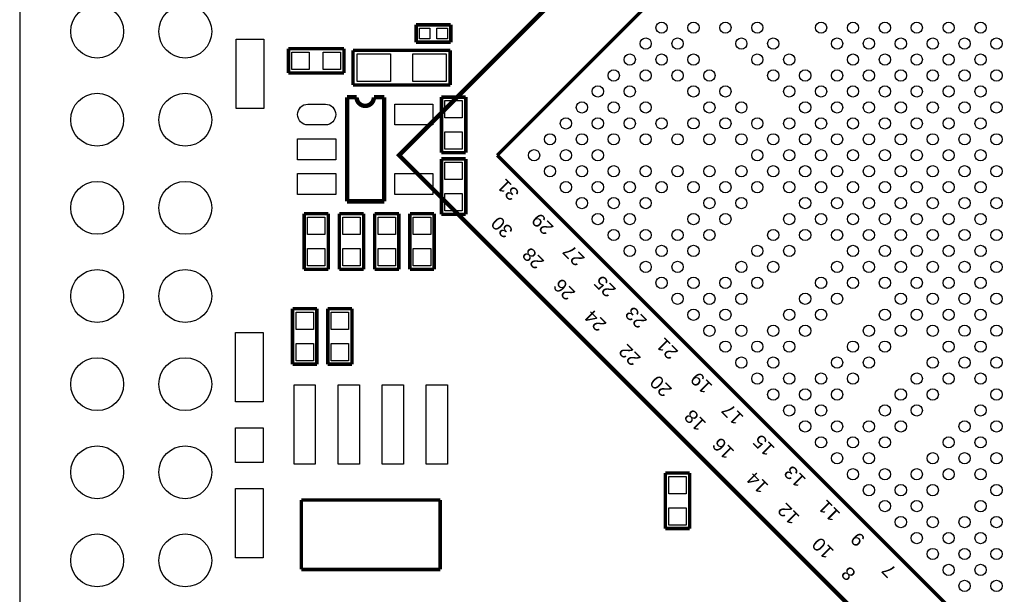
# Model space of a CAD drawing. Extents: x 0 to 59, y 0 to 85.
# Tile 3 of 8: x 0 to 28.4, y 35 to 51.6. Entities that reach past the tile are written whole.
import ezdxf

# ---------------------------------------------------------------- set-up
doc = ezdxf.new("R2010")
doc.units = 0
for name, color, linetype in [('BG_OUTLINE', 2, 'CONTINUOUS'), ('PG_SILKSCREEN_TOP', 3, 'CONTINUOUS'), ('PIN_TOP', 4, 'CONTINUOUS')]:
    doc.layers.add(name, color=color, linetype=linetype)

msp = doc.modelspace()

# ---------------------------------------------------------------- linework, layer by layer
at = {"layer": 'BG_OUTLINE'}
msp.add_lwpolyline([(3.005023, 0), (53.054402, 0, 0.404077), (56.00192, 2.947492), (56.00192, 82.002986, 0.414126), (53.00312, 85.001684), (3.03342, 85.001684, 0.419609), (0, 81.968391), (0, 3.004998, 0.414196)], format="xyb", close=True, dxfattribs=at)
at = {"layer": 'PG_SILKSCREEN_TOP', "const_width": 0.127}
msp.add_lwpolyline([(28.164206, 30.435296), (10.935614, 47.663989), (28.613303, 65.341703), (46.290916, 47.663989), (29.062299, 30.435296)], close=True, dxfattribs=at)
at = {"layer": 'PG_SILKSCREEN_TOP'}
for points, const_width in [([(13.764006, 47.663989), (28.613405, 62.513388)], 0.100101), ([(11.425606, 51.422833), (12.425604, 51.422833)], 0.1), ([(11.425606, 50.922809), (11.425606, 51.422833)], 0.1), ([(12.425604, 51.422833), (12.425604, 50.922809)], 0.1), ([(12.425604, 50.922809), (11.425606, 50.922809)], 0.1), ([(7.747406, 50.735408), (9.347403, 50.735408)], 0.1), ([(7.747406, 50.035409), (7.747406, 50.735408)], 0.1), ([(9.347403, 50.735408), (9.347403, 50.035409)], 0.1), ([(9.608414, 49.689995), (9.608414, 50.689993)], 0.1), ([(9.608414, 50.689993), (12.408433, 50.689993)], 0.1), ([(12.408433, 50.689993), (12.408433, 49.689995)], 0.1), ([(9.347403, 50.035409), (7.747406, 50.035409)], 0.1), ([(12.408433, 49.689995), (9.608414, 49.689995)], 0.1), ([(9.438005, 46.336991), (9.438005, 49.336985)], 0.127), ([(9.438005, 49.336985), (9.709404, 49.336985)], 0.127), ([(10.209403, 49.336985), (10.506202, 49.336985)], 0.127), ([(10.506202, 49.336985), (10.506202, 46.336991)], 0.127), ([(12.156999, 47.738995), (12.156999, 49.338992)], 0.1), ([(12.156999, 49.338992), (12.856997, 49.338992)], 0.1), ([(12.856997, 49.338992), (12.856997, 47.738995)], 0.1), ([(12.856997, 47.738995), (12.156999, 47.738995)], 0.1), ([(28.259811, 33.168184), (13.764006, 47.663989)], 0.100101), ([(12.156999, 45.960995), (12.156999, 47.560992)], 0.1), ([(12.156999, 47.560992), (12.856997, 47.560992)], 0.1), ([(12.856997, 47.560992), (12.856997, 45.960995)], 0.1), ([(10.506202, 46.336991), (9.438005, 46.336991)], 0.127), ([(8.197393, 44.378423), (8.197393, 45.97842)], 0.1), ([(8.197393, 45.97842), (8.897391, 45.97842)], 0.1), ([(8.897391, 45.97842), (8.897391, 44.378423)], 0.1), ([(9.213418, 44.378423), (9.213418, 45.97842)], 0.1), ([(9.213418, 45.97842), (9.913417, 45.97842)], 0.1), ([(9.913417, 45.97842), (9.913417, 44.378423)], 0.1), ([(10.229418, 44.378423), (10.229418, 45.97842)], 0.1), ([(10.229418, 45.97842), (10.929417, 45.97842)], 0.1), ([(10.929417, 45.97842), (10.929417, 44.378423)], 0.1), ([(11.245418, 44.378423), (11.245418, 45.97842)], 0.1), ([(11.245418, 45.97842), (11.945417, 45.97842)], 0.1), ([(11.945417, 45.97842), (11.945417, 44.378423)], 0.1), ([(12.856997, 45.960995), (12.156999, 45.960995)], 0.1), ([(8.897391, 44.378423), (8.197393, 44.378423)], 0.1), ([(9.913417, 44.378423), (9.213418, 44.378423)], 0.1), ([(10.929417, 44.378423), (10.229418, 44.378423)], 0.1), ([(11.945417, 44.378423), (11.245418, 44.378423)], 0.1), ([(7.864399, 41.642995), (7.864399, 43.242992)], 0.1), ([(7.864399, 43.242992), (8.564397, 43.242992)], 0.1), ([(8.564397, 43.242992), (8.564397, 41.642995)], 0.1), ([(8.880399, 41.642995), (8.880399, 43.242992)], 0.1), ([(8.880399, 43.242992), (9.580397, 43.242992)], 0.1), ([(9.580397, 43.242992), (9.580397, 41.642995)], 0.1), ([(8.564397, 41.642995), (7.864399, 41.642995)], 0.1), ([(9.580397, 41.642995), (8.880399, 41.642995)], 0.1), ([(18.611418, 36.907191), (18.611418, 38.507187)], 0.1), ([(18.611418, 38.507187), (19.311417, 38.507187)], 0.1), ([(19.311417, 38.507187), (19.311417, 36.907191)], 0.1), ([(8.119415, 37.727992), (12.119407, 37.727992)], 0.1), ([(8.119415, 35.727996), (8.119415, 37.727992)], 0.1), ([(12.119407, 37.727992), (12.119407, 35.727996)], 0.1), ([(19.311417, 36.907191), (18.611418, 36.907191)], 0.1), ([(12.119407, 35.727996), (8.119415, 35.727996)], 0.1)]:
    msp.add_lwpolyline(points, dxfattribs=dict(at, const_width=const_width))
at = {"layer": 'PG_SILKSCREEN_TOP', "const_width": 0.127}
msp.add_lwpolyline([(9.709404, 49.336985, 0.999967), (10.209403, 49.336985)], format="xyb", dxfattribs=at)
at = {"layer": 'PIN_TOP'}
for points in [[(11.519205, 51.020421), (11.519205, 51.325221), (11.824005, 51.325221), (11.824005, 51.020421)], [(12.027205, 51.020421), (12.027205, 51.325221), (12.332005, 51.325221), (12.332005, 51.020421)], [(7.035216, 49.011992), (6.235217, 49.011992), (6.235217, 51.011988), (7.035216, 51.011988)], [(7.847381, 50.135409), (7.847381, 50.635408), (8.34738, 50.635408), (8.34738, 50.135409)], [(8.747404, 50.135409), (8.747404, 50.635408), (9.247403, 50.635408), (9.247403, 50.135409)], [(10.688409, 50.589993), (10.688409, 49.789994), (9.728416, 49.789994), (9.728416, 50.589993)], [(12.288406, 50.589993), (12.288406, 49.789994), (11.328413, 49.789994), (11.328413, 50.589993)], [(10.809402, 48.536987), (10.809402, 49.136986), (11.9094, 49.136986), (11.9094, 48.536987)], [(12.257011, 49.239005), (12.75701, 49.239005), (12.75701, 48.739006), (12.257011, 48.739006)], [(12.257011, 48.338981), (12.75701, 48.338981), (12.75701, 47.838982), (12.257011, 47.838982)], [(8.009407, 47.536989), (8.009407, 48.136988), (9.109405, 48.136988), (9.109405, 47.536989)], [(12.75701, 46.961006), (12.257011, 46.961006), (12.257011, 47.461005), (12.75701, 47.461005)], [(8.009407, 46.536991), (8.009407, 47.13699), (9.109405, 47.13699), (9.109405, 46.536991)], [(10.809402, 46.536991), (10.809402, 47.13699), (11.9094, 47.13699), (11.9094, 46.536991)], [(12.75701, 46.060982), (12.257011, 46.060982), (12.257011, 46.560981), (12.75701, 46.560981)], [(8.297405, 45.878432), (8.797404, 45.878432), (8.797404, 45.378434), (8.297405, 45.378434)], [(9.313405, 45.878432), (9.813404, 45.878432), (9.813404, 45.378434), (9.313405, 45.378434)], [(10.329405, 45.878432), (10.829404, 45.878432), (10.829404, 45.378434), (10.329405, 45.378434)], [(11.345405, 45.878432), (11.845404, 45.878432), (11.845404, 45.378434), (11.345405, 45.378434)], [(8.297405, 44.978409), (8.797404, 44.978409), (8.797404, 44.47841), (8.297405, 44.47841)], [(9.313405, 44.978409), (9.813404, 44.978409), (9.813404, 44.47841), (9.313405, 44.47841)], [(10.329405, 44.978409), (10.829404, 44.978409), (10.829404, 44.47841), (10.329405, 44.47841)], [(11.345405, 44.978409), (11.845404, 44.978409), (11.845404, 44.47841), (11.345405, 44.47841)], [(8.46441, 42.643006), (7.964411, 42.643006), (7.964411, 43.143005), (8.46441, 43.143005)], [(9.48041, 42.643006), (8.980411, 42.643006), (8.980411, 43.143005), (9.48041, 43.143005)], [(7.017004, 40.561031), (6.217006, 40.561031), (6.217006, 42.561027), (7.017004, 42.561027)], [(8.46441, 41.742982), (7.964411, 41.742982), (7.964411, 42.242981), (8.46441, 42.242981)], [(9.48041, 41.742982), (8.980411, 41.742982), (8.980411, 42.242981), (9.48041, 42.242981)], [(7.909611, 38.759994), (7.909611, 41.045994), (8.519211, 41.045994), (8.519211, 38.759994)], [(9.179611, 38.759994), (9.179611, 41.045994), (9.789211, 41.045994), (9.789211, 38.759994)], [(10.449611, 38.759994), (10.449611, 41.045994), (11.059211, 41.045994), (11.059211, 38.759994)], [(11.719611, 38.759994), (11.719611, 41.045994), (12.329211, 41.045994), (12.329211, 38.759994)], [(7.017004, 38.811022), (6.217006, 38.811022), (6.217006, 39.81102), (7.017004, 39.81102)], [(19.21143, 37.907201), (18.711431, 37.907201), (18.711431, 38.4072), (19.21143, 38.4072)], [(7.017004, 36.061015), (6.217006, 36.061015), (6.217006, 38.061011), (7.017004, 38.061011)], [(19.21143, 37.007178), (18.711431, 37.007178), (18.711431, 37.507177), (19.21143, 37.507177)]]:
    msp.add_lwpolyline(points, close=True, dxfattribs=at)
msp.add_lwpolyline([(8.809418, 48.536987), (8.309419, 48.536987, -1), (8.309419, 49.136986), (8.809418, 49.136986, -1)], format="xyb", close=True, dxfattribs=at)
for centre, radius in [((2.231415, 51.22799), 0.762), ((4.771415, 51.22799), 0.762), ((18.501843, 51.34102), 0.162496), ((19.421018, 51.341096), 0.162496), ((20.340244, 51.341071), 0.162496), ((21.259495, 51.341096), 0.162496), ((23.097922, 51.34102), 0.162496), ((24.017275, 51.340868), 0.162496), ((24.936526, 51.340868), 0.162496), ((25.855778, 51.340893), 0.162496), ((26.775004, 51.340868), 0.162496), ((27.69423, 51.340893), 0.162496), ((18.042255, 50.881407), 0.162496), ((18.961379, 50.881483), 0.162496), ((20.799857, 50.881483), 0.162496), ((21.719108, 50.881483), 0.162496), ((23.557662, 50.881255), 0.162496), ((24.476913, 50.881229), 0.162496), ((25.396139, 50.881255), 0.162496), ((26.315391, 50.881255), 0.162496), ((27.234617, 50.881255), 0.162496), ((28.153868, 50.881255), 0.162496), ((17.582617, 50.421769), 0.162496), ((18.501792, 50.42187), 0.162496), ((19.421018, 50.421845), 0.162496), ((21.259495, 50.421845), 0.162496), ((22.178747, 50.421845), 0.162496), ((24.0173, 50.421616), 0.162496), ((24.936501, 50.421616), 0.162496), ((25.855778, 50.421616), 0.162496), ((26.775004, 50.421642), 0.162496), ((27.69423, 50.421616), 0.162496), ((17.122851, 49.962029), 0.162496), ((18.042153, 49.962232), 0.162496), ((18.961405, 49.962232), 0.162496), ((19.880631, 49.962232), 0.162496), ((21.719108, 49.962206), 0.162496), ((22.638487, 49.962079), 0.162496), ((23.557662, 49.962003), 0.162496), ((24.476913, 49.962029), 0.162496), ((25.396139, 49.962003), 0.162496), ((26.315365, 49.962029), 0.162496), ((27.234642, 49.962029), 0.162496), ((28.153766, 49.962079), 0.162496), ((16.663238, 49.50239), 0.162496), ((17.582388, 49.502492), 0.162496), ((19.421018, 49.502619), 0.162496), ((20.340244, 49.502619), 0.162496), ((22.178874, 49.502466), 0.162496), ((23.098125, 49.502466), 0.162496), ((24.017275, 49.50239), 0.162496), ((24.936526, 49.50239), 0.162496), ((25.855752, 49.50239), 0.162496), ((26.775004, 49.50239), 0.162496), ((27.694179, 49.502492), 0.162496), ((2.231415, 48.68799), 0.762), ((4.771415, 48.68799), 0.762), ((16.2036, 49.042752), 0.162496), ((17.122775, 49.042853), 0.162496), ((18.042026, 49.042853), 0.162496), ((19.880656, 49.043006), 0.162496), ((20.799882, 49.04298), 0.162496), ((22.638487, 49.042828), 0.162496), ((23.557738, 49.042853), 0.162496), ((24.476913, 49.042752), 0.162496), ((25.396139, 49.042777), 0.162496), ((26.315365, 49.042752), 0.162496), ((27.23454, 49.042853), 0.162496), ((28.153792, 49.042853), 0.162496), ((15.743987, 48.583164), 0.162496), ((16.663137, 48.583215), 0.162496), ((17.582388, 48.583215), 0.162496), ((18.501639, 48.58324), 0.162496), ((19.421018, 48.583367), 0.162496), ((20.340269, 48.583367), 0.162496), ((21.259622, 48.583215), 0.162496), ((22.178899, 48.583215), 0.162496), ((23.0981, 48.583215), 0.162496), ((24.017351, 48.583215), 0.162496), ((24.936501, 48.583164), 0.162496), ((25.855778, 48.583164), 0.162496), ((26.774902, 48.583215), 0.162496), ((27.694179, 48.583215), 0.162496), ((15.284374, 48.123526), 0.162496), ((16.203524, 48.123627), 0.162496), ((17.122775, 48.123602), 0.162496), ((18.042001, 48.123627), 0.162496), ((18.961252, 48.123627), 0.162496), ((19.880656, 48.123754), 0.162496), ((20.800035, 48.123627), 0.162496), ((21.719261, 48.123602), 0.162496), ((22.638487, 48.123627), 0.162496), ((23.557738, 48.123602), 0.162496), ((24.476964, 48.123627), 0.162496), ((25.396139, 48.123526), 0.162496), ((26.315314, 48.123627), 0.162496), ((27.23454, 48.123602), 0.162496), ((28.153766, 48.123627), 0.162496), ((14.824837, 47.663989), 0.162496), ((15.743911, 47.663989), 0.162496), ((16.663162, 47.663989), 0.162496), ((21.259648, 47.663989), 0.162496), ((22.178874, 47.663989), 0.162496), ((23.098125, 47.663989), 0.162496), ((24.017351, 47.663989), 0.162496), ((24.936602, 47.663989), 0.162496), ((25.855676, 47.663989), 0.162496), ((26.774927, 47.663989), 0.162496), ((27.694153, 47.663989), 0.162496), ((15.284374, 47.204452), 0.162496), ((16.203524, 47.204351), 0.162496), ((17.122775, 47.204376), 0.162496), ((18.042001, 47.204351), 0.162496), ((18.961252, 47.204351), 0.162496), ((19.880656, 47.204224), 0.162496), ((20.800035, 47.204351), 0.162496), ((21.719261, 47.204376), 0.162496), ((22.638487, 47.204351), 0.162496), ((23.557738, 47.204376), 0.162496), ((24.476964, 47.204351), 0.162496), ((25.396139, 47.204452), 0.162496), ((26.315314, 47.204351), 0.162496), ((27.23454, 47.204376), 0.162496), ((28.153766, 47.204351), 0.162496), ((2.231415, 46.14799), 0.762), ((4.771415, 46.14799), 0.762), ((15.743987, 46.744814), 0.162496), ((16.663137, 46.744763), 0.162496), ((17.582388, 46.744763), 0.162496), ((18.501639, 46.744738), 0.162496), ((19.421018, 46.744611), 0.162496), ((20.340269, 46.744611), 0.162496), ((21.259622, 46.744763), 0.162496), ((22.178899, 46.744763), 0.162496), ((23.0981, 46.744763), 0.162496), ((24.017351, 46.744763), 0.162496), ((24.936501, 46.744814), 0.162496), ((25.855778, 46.744814), 0.162496), ((26.774902, 46.744763), 0.162496), ((27.694179, 46.744763), 0.162496), ((16.2036, 46.285226), 0.162496), ((17.122775, 46.285125), 0.162496), ((18.042026, 46.285125), 0.162496), ((19.880656, 46.284972), 0.162496), ((20.799882, 46.284998), 0.162496), ((22.638487, 46.28515), 0.162496), ((23.557738, 46.285125), 0.162496), ((24.476913, 46.285226), 0.162496), ((25.396139, 46.285201), 0.162496), ((26.315365, 46.285226), 0.162496), ((27.23454, 46.285125), 0.162496), ((28.153792, 46.285125), 0.162496), ((16.663238, 45.825588), 0.162496), ((17.582388, 45.825486), 0.162496), ((19.421018, 45.825359), 0.162496), ((20.340244, 45.825359), 0.162496), ((22.178874, 45.825512), 0.162496), ((23.098125, 45.825512), 0.162496), ((24.017275, 45.825588), 0.162496), ((24.936526, 45.825588), 0.162496), ((25.855752, 45.825588), 0.162496), ((26.775004, 45.825588), 0.162496), ((27.694179, 45.825486), 0.162496), ((17.122851, 45.365949), 0.162496), ((18.042153, 45.365746), 0.162496), ((18.961405, 45.365746), 0.162496), ((19.880631, 45.365746), 0.162496), ((21.719108, 45.365772), 0.162496), ((22.638487, 45.365899), 0.162496), ((23.557662, 45.365975), 0.162496), ((24.476913, 45.365949), 0.162496), ((25.396139, 45.365975), 0.162496), ((26.315365, 45.365949), 0.162496), ((27.234642, 45.365949), 0.162496), ((28.153766, 45.365899), 0.162496), ((17.582617, 44.906209), 0.162496), ((18.501792, 44.906108), 0.162496), ((19.421018, 44.906133), 0.162496), ((21.259495, 44.906133), 0.162496), ((22.178747, 44.906133), 0.162496), ((24.0173, 44.906362), 0.162496), ((24.936501, 44.906362), 0.162496), ((25.855778, 44.906362), 0.162496), ((26.775004, 44.906336), 0.162496), ((27.69423, 44.906362), 0.162496), ((18.042255, 44.446571), 0.162496), ((18.961379, 44.446495), 0.162496), ((20.799857, 44.446495), 0.162496), ((21.719108, 44.446495), 0.162496), ((23.557662, 44.446723), 0.162496), ((24.476913, 44.446749), 0.162496), ((25.396139, 44.446723), 0.162496), ((26.315391, 44.446723), 0.162496), ((27.234617, 44.446723), 0.162496), ((28.153868, 44.446723), 0.162496), ((2.231415, 43.60799), 0.762), ((4.771415, 43.60799), 0.762), ((18.501843, 43.986958), 0.162496), ((19.421018, 43.986882), 0.162496), ((20.340244, 43.986907), 0.162496), ((21.259495, 43.986882), 0.162496), ((23.097922, 43.986958), 0.162496), ((24.017275, 43.98711), 0.162496), ((24.936526, 43.98711), 0.162496), ((25.855778, 43.987085), 0.162496), ((26.775004, 43.98711), 0.162496), ((27.69423, 43.987085), 0.162496), ((18.961481, 43.527345), 0.162496), ((19.880631, 43.527269), 0.162496), ((20.799882, 43.527269), 0.162496), ((22.638283, 43.527345), 0.162496), ((23.557509, 43.52737), 0.162496), ((25.396165, 43.527497), 0.162496), ((26.315365, 43.527497), 0.162496), ((27.234642, 43.527497), 0.162496), ((28.153766, 43.527548), 0.162496), ((19.421094, 43.067732), 0.162496), ((20.340244, 43.06763), 0.162496), ((22.178645, 43.067707), 0.162496), ((23.097896, 43.067732), 0.162496), ((24.936526, 43.067859), 0.162496), ((25.855778, 43.067884), 0.162496), ((26.775004, 43.067859), 0.162496), ((27.694179, 43.067935), 0.162496), ((19.880707, 42.608094), 0.162496), ((20.799781, 42.608094), 0.162496), ((21.719057, 42.608094), 0.162496), ((22.638258, 42.608094), 0.162496), ((24.476786, 42.608094), 0.162496), ((25.396139, 42.608246), 0.162496), ((26.315391, 42.608246), 0.162496), ((27.23454, 42.608322), 0.162496), ((28.153792, 42.608322), 0.162496), ((20.340244, 42.148557), 0.162496), ((21.259419, 42.148481), 0.162496), ((22.178645, 42.148506), 0.162496), ((24.017148, 42.148481), 0.162496), ((24.936374, 42.148506), 0.162496), ((26.774927, 42.148709), 0.162496), ((27.694179, 42.148684), 0.162496), ((2.231415, 41.06799), 0.762), ((4.771415, 41.06799), 0.762), ((20.799882, 41.688944), 0.162496), ((21.719032, 41.688868), 0.162496), ((23.557509, 41.688842), 0.162496), ((24.476761, 41.688868), 0.162496), ((26.315314, 41.689071), 0.162496), ((27.234566, 41.689071), 0.162496), ((28.153766, 41.689071), 0.162496), ((21.259495, 41.229331), 0.162496), ((22.178645, 41.229229), 0.162496), ((23.097922, 41.229229), 0.162496), ((24.017122, 41.229229), 0.162496), ((25.855549, 41.229331), 0.162496), ((26.774927, 41.229458), 0.162496), ((27.694179, 41.229483), 0.162496), ((21.719108, 40.769692), 0.162496), ((22.638283, 40.769616), 0.162496), ((23.557509, 40.769642), 0.162496), ((25.395911, 40.769692), 0.162496), ((26.315187, 40.769692), 0.162496), ((28.153792, 40.769845), 0.162496), ((22.178747, 40.310079), 0.162496), ((23.097896, 40.310003), 0.162496), ((24.936298, 40.310079), 0.162496), ((25.855549, 40.310079), 0.162496), ((27.694179, 40.310206), 0.162496), ((22.63836, 39.850466), 0.162496), ((23.557509, 39.850365), 0.162496), ((24.476685, 39.850466), 0.162496), ((25.395911, 39.850441), 0.162496), ((27.234413, 39.850466), 0.162496), ((28.153766, 39.850619), 0.162496), ((23.097973, 39.390828), 0.162496), ((24.017046, 39.390828), 0.162496), ((24.936323, 39.390828), 0.162496), ((26.774775, 39.390828), 0.162496), ((27.694026, 39.390853), 0.162496), ((2.231415, 38.52799), 0.762), ((4.771415, 38.52799), 0.762), ((23.557509, 38.931291), 0.162496), ((24.476685, 38.931215), 0.162496), ((26.315162, 38.931215), 0.162496), ((27.234388, 38.93124), 0.162496), ((28.153639, 38.93124), 0.162496), ((24.017148, 38.471678), 0.162496), ((24.936298, 38.471602), 0.162496), ((25.855549, 38.471602), 0.162496), ((26.774775, 38.471602), 0.162496), ((27.694026, 38.471602), 0.162496), ((24.476761, 38.012065), 0.162496), ((25.395911, 38.011964), 0.162496), ((26.315162, 38.011989), 0.162496), ((28.153766, 38.011837), 0.162496), ((24.936374, 37.552427), 0.162496), ((25.855524, 37.552376), 0.162496), ((27.694153, 37.552224), 0.162496), ((25.395987, 37.092839), 0.162496), ((26.315162, 37.092738), 0.162496), ((27.23454, 37.092611), 0.162496), ((28.153766, 37.092585), 0.162496), ((2.231415, 35.98799), 0.762), ((4.771415, 35.98799), 0.762), ((25.855625, 36.633201), 0.162496), ((26.774902, 36.632972), 0.162496), ((27.694179, 36.632972), 0.162496), ((26.315365, 36.173435), 0.162496), ((27.23454, 36.173359), 0.162496), ((28.153792, 36.173359), 0.162496), ((26.775004, 35.713822), 0.162496), ((27.694179, 35.713721), 0.162496), ((27.234642, 35.254184), 0.162496), ((28.153766, 35.254108), 0.162496)]:
    msp.add_circle(centre, radius, dxfattribs=at)

# ---------------------------------------------------------------- texts
at = {"layer": 'PG_SILKSCREEN_TOP', "width": 1.066667}
for s, p in [('31', (14.424609, 46.586394)), ('29', (15.412415, 45.598486)), ('30', (14.245006, 45.508697)), ('28', (15.143023, 44.610706)), ('27', (16.310407, 44.700495)), ('26', (16.041014, 43.712689)), ('25', (17.2085, 43.802503)), ('24', (16.939108, 42.814697)), ('23', (18.106517, 42.904486)), ('21', (19.004509, 42.006393)), ('22', (17.926914, 41.82679)), ('20', (18.824905, 40.928798)), ('19', (19.992416, 41.018587)), ('18', (19.812711, 39.940992)), ('17', (20.890408, 40.120595)), ('16', (20.621015, 39.132789)), ('15', (21.788399, 39.222604)), ('13', (22.686416, 38.324485)), ('14', (21.608821, 38.144882)), ('11', (23.674299, 37.336705)), ('12', (22.506813, 37.24689)), ('10', (23.494721, 36.259084)), ('9', (24.392712, 36.618291)), ('8', (24.12332, 35.630485)), ('7', (25.290704, 35.720299))]:
    msp.add_text(s, height=0.381, rotation=135, dxfattribs=at).set_placement(p)

doc.saveas('drawing.dxf')
